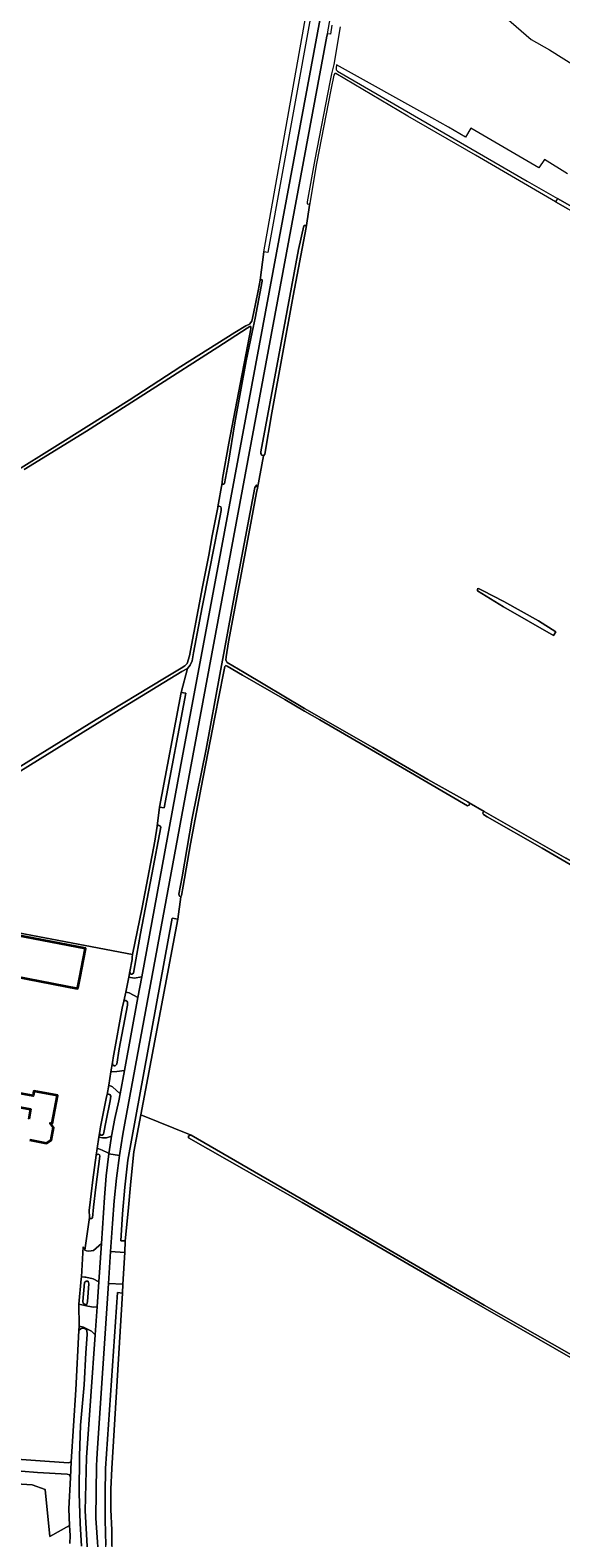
# Model space of a CAD drawing. Header units: metres. Extents: x 152737 to 157444, y 374779 to 378487.
# Tile 60 of 95: x 155420 to 155587, y 377477 to 377952. Entities that reach past the tile are written whole.
import ezdxf
from ezdxf.enums import TextEntityAlignment as Align

# ---------------------------------------------------------------- set-up
doc = ezdxf.new("R2010")
doc.units = ezdxf.units.M
for name, color, linetype, lineweight in [('B-XX-OG-BEBOUWING-GV', 7, 'Continuous', 35), ('B-XX-OG-BEBOUWING-T18', 10, 'Continuous', 18), ('B-XX-OG-TERREIN_CULTUURSCHEIDING-GV', 7, 'Continuous', 18), ('B-XX-OG-TERREIN_ONBEGROEID-GV', 7, 'Continuous', 18), ('B-XX-OG-TOPOGRAFIE-T18', 10, 'Continuous', 18), ('B-XX-OG-WATER-GV', 130, 'Continuous', 18), ('B-XX-OG-WATER_SLOOT-GV', 120, 'Continuous', 18), ('B-XX-OG-WEG-GV', 7, 'Continuous', 18)]:
    doc.layers.add(name, color=color, linetype=linetype, lineweight=lineweight)
doc.styles.add('NLCS-ISO-M-T18', font='NLCS-ISO.ttf', dxfattribs={"height": 1.8})

msp = doc.modelspace()

# ---------------------------------------------------------------- linework, layer by layer
at = {"layer": 'B-XX-OG-BEBOUWING-GV'}
msp.add_lwpolyline([(155382.194, 377672.933), (155380.565, 377664.344), (155379.961, 377661.156), (155379.907, 377660.873), (155434.933, 377650.158), (155434.962, 377650.306), (155435.593, 377653.49), (155436.779, 377659.482), (155437.414, 377662.689), (155382.277, 377673.37)], close=True, dxfattribs=at)
for points in [[(155419.866, 377602.451), (155425.126, 377601.46), (155426.575, 377602.442), (155427.318, 377606.376), (155426.347, 377607.737), (155426.92, 377607.63), (155428.581, 377616.48), (155421.21, 377617.87), (155420.93, 377616.34), (155415.231, 377617.42)], [(155414.431, 377613.18), (155420.131, 377612.11), (155419.551, 377609.01)]]:
    msp.add_lwpolyline(points, dxfattribs=at)
at = {"layer": 'B-XX-OG-TERREIN_CULTUURSCHEIDING-GV'}
for points in [[(155634.307, 378072.611), (155584.251, 378031.546), (155568.859, 378018.723), (155572.815, 378014.329), (155537.859, 377985.667), (155537.25, 377984.52), (155550.16, 377972.85), (155566.544, 377958.398), (155577.526, 377948.825), (155583.297, 377945.542), (155596.819, 377937.057)], [(155417.954, 377955.388), (155364.91, 377920.699), (155351.918, 377941.864), (155334.575, 377931.089), (155369.204, 377876.114), (155410.595, 377809.894), (155412.108, 377810.862), (155430.288, 377822.194), (155451.116, 377835.278), (155467.382, 377845.853), (155484.39, 377856.62), (155487.841, 377858.687), (155488.951, 377859.252), (155489.688, 377860.124), (155490.228, 377862.603), (155491.725, 377869.732), (155492.382, 377873.079), (155493.531, 377882.003), (155510.616, 377978.067)], [(155588.999, 377906.59), (155581.766, 377911.04), (155579.932, 377908.425), (155558.543, 377920.873), (155556.856, 377918.063), (155551.562, 377921.242), (155546.292, 377924.201), (155516.29, 377940.832), (155516.242, 377939.95), (155516.247, 377939.236), (155516.607, 377938.81), (155576.323, 377904.246), (155585.783, 377898.804), (155589.657, 377896.576)], [(155589.034, 377895.501), (155585.17, 377897.747), (155560.031, 377912.363), (155538.773, 377924.699), (155516.158, 377938.109), (155515.763, 377938.165), (155515.48, 377937.6), (155514.517, 377933.02), (155510.098, 377909.78), (155507.944, 377897.284), (155506.81, 377889.658), (155502.673, 377868.187), (155496.047, 377831.365), (155493.8, 377818.355), (155493.413, 377817.832), (155491.535, 377807.648), (155491.164, 377806.214), (155489.048, 377794.937), (155482.429, 377759.29), (155481.603, 377754.512), (155481.515, 377753.462), (155481.998, 377752.702), (155487.258, 377749.604), (155506.226, 377738.226), (155527.751, 377725.944), (155545.044, 377715.919), (155557.671, 377708.862), (155558.102, 377708.579), (155562.786, 377705.8), (155588.423, 377691.163)], [(155412.109, 377717.02), (155440.737, 377734.802), (155462.282, 377747.837), (155467.526, 377750.934), (155468.66, 377751.654), (155469.366, 377752.442), (155470.132, 377754.867), (155474.249, 377776.533), (155476.243, 377786.511), (155477.267, 377792.568), (155478.984, 377801.477), (155479.053, 377801.762), (155480.392, 377809.303), (155480.506, 377810.603), (155482.532, 377821.759), (155485.515, 377837.564), (155488.501, 377852.873), (155489.396, 377857.708), (155489.452, 377858.451), (155489.081, 377858.448), (155488.217, 377858.009), (155479.038, 377851.94), (155437.691, 377825.589), (155418.094, 377813.442)], [(155382.116, 377674.165), (155452.214, 377660.848), (155455.19, 377675.602), (155459.162, 377696.511), (155459.98, 377701.275), (155460.723, 377707.222), (155467.516, 377743.329), (155469.52, 377750.877), (155467.747, 377749.939), (155449.322, 377738.635), (155420.127, 377720.564), (155385.405, 377699.038)], [(155616.798, 377673.436), (155580.964, 377694.254), (155563.718, 377704.168), (155562.611, 377704.867), (155562.378, 377705.275), (155562.494, 377705.625), (155562.786, 377705.8), (155558.102, 377708.579), (155558.175, 377708.365), (155558.107, 377707.865), (155557.56, 377707.67), (155538.377, 377718.825), (155511.11, 377734.664), (155506.323, 377737.427), (155500.06, 377741.041), (155486.798, 377748.727), (155481.911, 377751.556), (155481.528, 377751.744), (155481.243, 377751.456), (155480.781, 377749.353), (155478.111, 377735.495), (155473.782, 377713.417), (155470.471, 377695.642), (155468.084, 377682.359), (155467.628, 377679.397), (155467.439, 377679.014), (155466.397, 377671.94), (155454.821, 377610.412), (155470.632, 377603.937), (155517.2, 377577.01), (155562.748, 377550.482), (155616.993, 377519.6)], [(155411.327, 377502.348), (155432.062, 377500.828), (155432.893, 377501.147), (155434.399, 377523.86), (155435.36, 377542.456), (155435.459, 377543.866), (155435.302, 377550.812), (155436.1, 377558.77), (155436.142, 377559.381), (155436.639, 377568.868), (155437.199, 377567.723), (155438.622, 377578.018), (155438.606, 377580.385), (155438.695, 377581.143), (155439.674, 377589.956), (155440.756, 377597.634), (155441.062, 377599.812), (155441.646, 377603.299), (155441.844, 377604.484), (155441.976, 377605.906), (155442.114, 377606.546), (155444.035, 377616.076), (155444.244, 377616.717), (155444.717, 377619.662), (155445.399, 377623.914), (155445.876, 377626.885), (155446.217, 377628.947), (155446.355, 377629.516), (155448.951, 377643.952), (155449.433, 377646.158), (155450.051, 377648.99), (155451.037, 377653.725), (155451.355, 377655.475), (155452.039, 377659.244), (155452.034, 377659.955), (155452.214, 377660.848), (155382.116, 377674.165)], [(155415.231, 377617.42), (155420.93, 377616.34), (155421.21, 377617.87), (155428.581, 377616.48), (155426.92, 377607.63), (155426.347, 377607.737), (155427.318, 377606.376), (155426.575, 377602.442), (155425.126, 377601.46), (155419.866, 377602.451)], [(155419.551, 377609.01), (155420.131, 377612.11), (155414.431, 377613.18)], [(155612.589, 377520.933), (155552.542, 377555.495), (155505.564, 377582.826), (155469.824, 377603.118), (155469.82, 377603.728), (155470.632, 377603.937), (155454.821, 377610.412), (155452.616, 377598.69), (155451.7, 377589.355), (155450.806, 377580.019), (155449.933, 377570.68), (155449.733, 377567.023), (155449.187, 377557.031), (155449.037, 377554.289), (155445.644, 377499.035), (155445.382, 377492.577), (155445.384, 377486.114), (155445.648, 377479.656), (155445.716, 377474.685), (155446.104, 377469.728), (155446.81, 377464.807), (155456.043, 377415.369), (155469.516, 377407.468), (155624.972, 377317.962)], [(155432.508, 377475.414), (155432.565, 377477.972), (155432.43, 377481.126), (155426.173, 377477.609), (155424.714, 377492.434), (155420.681, 377493.93), (155415.566, 377494.262)]]:
    msp.add_lwpolyline(points, dxfattribs=at)
for points in [[(155579.88, 377765.824), (155585.358, 377762.377), (155584.553, 377761.223), (155568.862, 377770.297), (155560.648, 377775.335), (155560.625, 377775.857), (155560.62, 377775.958), (155560.988, 377776.043), (155562.291, 377775.42), (155569.003, 377771.91)], [(155380.565, 377664.344), (155382.194, 377672.933), (155382.277, 377673.37), (155437.414, 377662.689), (155436.779, 377659.482), (155435.593, 377653.49), (155434.962, 377650.306), (155434.933, 377650.158), (155379.907, 377660.873), (155379.961, 377661.156)]]:
    msp.add_lwpolyline(points, close=True, dxfattribs=at)
at = {"layer": 'B-XX-OG-TERREIN_ONBEGROEID-GV'}
msp.add_lwpolyline([(155415.566, 377494.262), (155420.681, 377493.93), (155424.714, 377492.434), (155426.173, 377477.609), (155432.43, 377481.126), (155432.205, 377486.396), (155432.662, 377496.18), (155432.43, 377497.081), (155431.601, 377497.301), (155422.268, 377497.836), (155412.031, 377498.592)], dxfattribs=at)
at = {"layer": 'B-XX-OG-WATER-GV'}
for points in [[(155579.88, 377765.824), (155569.003, 377771.91), (155562.291, 377775.42), (155560.988, 377776.043), (155560.62, 377775.958), (155560.625, 377775.857), (155560.648, 377775.335), (155568.862, 377770.297), (155584.553, 377761.223), (155585.358, 377762.377)], [(155454.821, 377610.412), (155466.397, 377671.94), (155464.699, 377672.261), (155450.68, 377596.058), (155449.746, 377587.624), (155449.017, 377579.17), (155448.492, 377570.701), (155449.933, 377570.68), (155450.806, 377580.019), (155451.7, 377589.355), (155452.616, 377598.69)]]:
    msp.add_lwpolyline(points, close=True, dxfattribs=at)
msp.add_lwpolyline([(155616.993, 377519.6), (155562.748, 377550.482), (155517.2, 377577.01), (155470.632, 377603.937), (155469.82, 377603.728), (155469.824, 377603.118), (155505.564, 377582.826), (155552.542, 377555.495), (155612.589, 377520.933)], dxfattribs=at)
at = {"layer": 'B-XX-OG-WATER_SLOOT-GV'}
for points in [[(155585.783, 377898.804), (155585.17, 377897.747), (155589.034, 377895.501), (155614.985, 377880.733), (155643.197, 377864.267), (155676.78, 377845.198), (155702.787, 377830.033), (155725.91, 377816.849), (155745.642, 377805.759), (155750.165, 377802.986), (155750.674, 377802.986), (155750.956, 377803.099), (155751.126, 377803.438), (155751.07, 377803.777), (155750.844, 377804.06), (155741.402, 377809.662), (155728.002, 377817.188), (155709.458, 377827.713), (155688.087, 377839.992), (155666.49, 377852.44), (155644.102, 377865.285), (155623.466, 377877.281), (155615.89, 377881.751), (155589.657, 377896.576)], [(155493.413, 377817.832), (155493.8, 377818.355), (155496.047, 377831.365), (155502.673, 377868.187), (155506.81, 377889.658), (155506.675, 377890.307), (155506.156, 377890.303), (155506.027, 377890.172), (155504.39, 377882.753), (155498.133, 377848.793), (155492.496, 377818.995), (155492.499, 377818.475), (155492.893, 377817.958)], [(155481.11, 377756.8), (155479.638, 377748.963), (155475.319, 377725.454), (155470.987, 377703.758), (155467.777, 377685.315), (155466.766, 377679.772), (155466.961, 377679.201), (155467.439, 377679.014), (155467.628, 377679.397), (155468.084, 377682.359), (155470.471, 377695.642), (155473.782, 377713.417), (155478.111, 377735.495), (155480.781, 377749.353), (155481.243, 377751.456), (155481.528, 377751.744), (155481.911, 377751.556), (155486.798, 377748.727), (155500.06, 377741.041), (155506.323, 377737.427), (155511.11, 377734.664), (155538.377, 377718.825), (155557.56, 377707.67), (155558.107, 377707.865), (155558.175, 377708.365), (155558.102, 377708.579), (155557.671, 377708.862), (155545.044, 377715.919), (155527.751, 377725.944), (155506.226, 377738.226), (155487.258, 377749.604), (155481.998, 377752.702), (155481.515, 377753.462), (155481.603, 377754.512), (155482.429, 377759.29), (155489.048, 377794.937), (155491.164, 377806.214), (155491.535, 377807.648), (155491.338, 377808.506), (155491.147, 377808.6), (155490.675, 377807.833), (155484.325, 377774.574)], [(155467.516, 377743.329), (155460.723, 377707.222), (155462.149, 377707.021), (155468.942, 377743.128)], [(155712.296, 377619.669), (155711.83, 377620.019), (155703.148, 377625.151), (155685.96, 377635.123), (155663.411, 377647.894), (155652.34, 377654.25), (155614.992, 377675.593), (155588.423, 377691.163), (155562.786, 377705.8), (155562.494, 377705.625), (155562.378, 377705.275), (155562.611, 377704.867), (155563.718, 377704.168), (155580.964, 377694.254), (155616.798, 377673.436), (155644.416, 377657.633), (155671.728, 377641.971), (155677.161, 377638.855), (155705.42, 377622.527), (155710.233, 377619.645), (155711.654, 377618.795), (155712.121, 377618.795), (155712.354, 377619.028), (155712.354, 377619.32)], [(155451.355, 377655.475), (155451.574, 377654.625), (155452, 377654.628), (155452.495, 377654.915), (155452.904, 377657.404), (155454.68, 377667.431), (155458.312, 377686.064), (155461.048, 377700.928), (155460.832, 377701.352), (155460.404, 377701.562), (155459.98, 377701.275), (155459.162, 377696.511), (155455.19, 377675.602), (155452.214, 377660.848), (155452.034, 377659.955), (155452.039, 377659.244)], [(155449.433, 377646.158), (155448.951, 377643.952), (155446.355, 377629.516), (155446.217, 377628.947), (155445.876, 377626.885), (155445.952, 377626.246), (155446.381, 377625.823), (155446.736, 377625.826), (155447.229, 377626.327), (155448.047, 377631.162), (155450.578, 377644.887), (155450.642, 377645.953), (155450.142, 377646.376), (155449.786, 377646.373)], [(155441.844, 377604.484), (155442.132, 377603.989), (155442.63, 377603.921), (155443.053, 377604.28), (155443.875, 377608.547), (155445.181, 377614.735), (155445.383, 377616.228), (155445.096, 377616.723), (155444.598, 377616.862), (155444.244, 377616.717), (155444.035, 377616.076), (155442.114, 377606.546), (155441.976, 377605.906)], [(155438.622, 377578.018), (155439.004, 377577.642), (155439.287, 377577.739), (155439.664, 377577.931), (155439.924, 377581.341), (155440.638, 377587.596), (155441.894, 377597.358), (155441.796, 377597.83), (155441.416, 377598.017), (155440.756, 377597.634), (155439.674, 377589.956), (155438.695, 377581.143), (155438.606, 377580.385)], [(155437.246, 377550.704), (155437.878, 377550.709), (155438.082, 377551.658), (155438.464, 377557.135), (155438.248, 377557.976), (155437.616, 377557.971), (155437.093, 377557.547), (155436.608, 377551.647), (155436.717, 377551.122)]]:
    msp.add_lwpolyline(points, close=True, dxfattribs=at)
for points in [[(155418.094, 377813.442), (155437.691, 377825.589), (155479.038, 377851.94), (155488.217, 377858.009), (155489.081, 377858.448), (155489.452, 377858.451), (155489.396, 377857.708), (155488.501, 377852.873), (155485.515, 377837.564), (155482.532, 377821.759), (155480.506, 377810.603), (155480.392, 377809.303), (155480.642, 377808.871), (155480.828, 377808.872), (155481.136, 377809.122), (155482.326, 377815.815), (155484.405, 377828.148), (155487.981, 377847.732), (155489.836, 377856.659), (155490.734, 377861.06), (155493.003, 377872.712), (155492.938, 377873.207), (155492.628, 377873.329), (155492.382, 377873.079), (155491.725, 377869.732), (155490.228, 377862.603), (155489.688, 377860.124), (155488.951, 377859.252), (155487.841, 377858.687), (155484.39, 377856.62), (155467.382, 377845.853), (155451.116, 377835.278), (155430.288, 377822.194), (155412.108, 377810.862)], [(155385.405, 377699.038), (155420.127, 377720.564), (155449.322, 377738.635), (155467.747, 377749.939), (155469.52, 377750.877), (155470.367, 377751.88), (155470.926, 377753.307), (155471.406, 377755.801), (155474.081, 377770.126), (155476.418, 377781.815), (155479.096, 377795.641), (155480.058, 377800.559), (155480.123, 377801.342), (155479.978, 377801.768), (155479.478, 377801.978), (155479.053, 377801.762), (155478.984, 377801.477), (155477.267, 377792.568), (155476.243, 377786.511), (155474.249, 377776.533), (155470.132, 377754.867), (155469.366, 377752.442), (155468.66, 377751.654), (155467.526, 377750.934), (155462.282, 377747.837), (155440.737, 377734.802), (155412.109, 377717.02)], [(155445.716, 377474.685), (155445.648, 377479.656), (155445.384, 377486.114), (155445.382, 377492.577), (155445.644, 377499.035), (155449.037, 377554.289), (155447.488, 377554.406), (155443.708, 377499.084), (155443.554, 377491.018), (155443.572, 377482.951), (155443.762, 377474.886)], [(155436.125, 377474.612), (155435.698, 377481.756), (155435.405, 377491.309), (155435.549, 377502.896), (155435.856, 377512.678), (155436.969, 377525.401), (155437.5, 377535.411), (155437.986, 377541.207), (155437.825, 377542.636), (155437.069, 377543.232), (155436.017, 377543.074), (155435.36, 377542.456), (155434.399, 377523.86), (155432.893, 377501.147), (155432.662, 377496.18), (155432.205, 377486.396), (155432.43, 377481.126), (155432.565, 377477.972), (155432.508, 377475.414)], [(155412.031, 377498.592), (155422.268, 377497.836), (155431.601, 377497.301), (155432.43, 377497.081), (155432.662, 377496.18), (155432.893, 377501.147), (155432.062, 377500.828), (155411.327, 377502.348)]]:
    msp.add_lwpolyline(points, dxfattribs=at)
at = {"layer": 'B-XX-OG-WEG-GV'}
for points in [[(155512.134, 377977.841), (155494.718, 377881.769), (155493.531, 377882.003), (155492.382, 377873.079), (155492.628, 377873.329), (155492.938, 377873.207), (155493.003, 377872.712), (155490.734, 377861.06), (155489.836, 377856.659), (155487.981, 377847.732), (155484.405, 377828.148), (155482.326, 377815.815), (155481.136, 377809.122), (155480.828, 377808.872), (155480.642, 377808.871), (155480.392, 377809.303), (155479.053, 377801.762), (155479.478, 377801.978), (155479.978, 377801.768), (155480.123, 377801.342), (155480.058, 377800.559), (155479.096, 377795.641), (155476.418, 377781.815), (155474.081, 377770.126), (155471.406, 377755.801), (155470.926, 377753.307), (155470.367, 377751.88), (155469.52, 377750.877), (155467.516, 377743.329), (155468.942, 377743.128), (155462.149, 377707.021), (155460.723, 377707.222), (155459.98, 377701.275), (155460.404, 377701.562), (155460.832, 377701.352), (155461.048, 377700.928), (155458.312, 377686.064), (155454.68, 377667.431), (155452.904, 377657.404), (155452.495, 377654.915), (155452, 377654.628), (155451.574, 377654.625), (155451.355, 377655.475), (155451.037, 377653.725), (155452.673, 377653.377), (155455.083, 377653.829), (155467.16, 377719.39), (155479.94, 377787.71), (155511.511, 377957.16)], [(155511.511, 377957.16), (155479.94, 377787.71), (155467.16, 377719.39), (155455.083, 377653.829), (155453.876, 377647.274), (155449.651, 377624.338), (155448.292, 377616.965), (155447.889, 377614.775), (155446.667, 377609.225), (155445.624, 377603.64), (155445.173, 377600.861), (155444.767, 377598.076), (155448.132, 377597.586), (155448.646, 377600.964), (155449.202, 377604.336), (155449.8, 377607.7), (155470.271, 377718.84), (155483.09, 377787.53), (155513.301, 377949.82), (155513.456, 377950.639), (155514.789, 377957.687)], [(155514.922, 377953.291), (155514.408, 377950.511), (155513.456, 377950.639), (155513.301, 377949.82), (155483.09, 377787.53), (155470.271, 377718.84), (155449.8, 377607.7), (155449.202, 377604.336), (155448.646, 377600.964), (155448.132, 377597.586), (155447.19, 377590.468), (155446.435, 377583.328), (155445.867, 377576.17), (155445.283, 377567.33), (155449.733, 377567.023), (155449.933, 377570.68), (155448.492, 377570.701), (155449.017, 377579.17), (155449.746, 377587.624), (155450.68, 377596.058), (155464.699, 377672.261), (155466.397, 377671.94), (155467.439, 377679.014), (155466.961, 377679.201), (155466.766, 377679.772), (155467.777, 377685.315), (155470.987, 377703.758), (155475.319, 377725.454), (155479.638, 377748.963), (155481.11, 377756.8), (155484.325, 377774.574), (155490.675, 377807.833), (155491.147, 377808.6), (155491.338, 377808.506), (155491.535, 377807.648), (155493.413, 377817.832), (155492.893, 377817.958), (155492.499, 377818.475), (155492.496, 377818.995), (155498.133, 377848.793), (155504.39, 377882.753), (155506.027, 377890.172), (155506.156, 377890.303), (155506.675, 377890.307), (155506.81, 377889.658), (155507.944, 377897.284), (155507.718, 377897.001), (155507.322, 377896.888), (155507.266, 377897.171), (155507.209, 377897.68), (155509.646, 377911.024), (155514.348, 377935.395), (155514.842, 377938.007), (155515.623, 377940.938), (155517.622, 377952.807)], [(155441.793, 377466.824), (155440.697, 377483.388), (155440.865, 377499.987), (155440.967, 377501.924), (155441.087, 377503.861), (155444.617, 377557.257), (155445.283, 377567.33), (155445.867, 377576.17), (155446.435, 377583.328), (155447.19, 377590.468), (155448.132, 377597.586), (155444.767, 377598.076), (155443.959, 377591.221), (155443.42, 377584.34), (155442.422, 377569.89), (155441.585, 377557.769), (155441.044, 377549.933), (155440.436, 377541.131), (155437.767, 377502.479), (155437.308, 377485.747), (155438.242, 377469.035)], [(155438.242, 377469.035), (155437.308, 377485.747), (155437.767, 377502.479), (155440.436, 377541.131), (155439.301, 377542.25), (155436.806, 377543.511), (155435.459, 377543.866), (155435.36, 377542.456), (155436.017, 377543.074), (155437.069, 377543.232), (155437.825, 377542.636), (155437.986, 377541.207), (155437.5, 377535.411), (155436.969, 377525.401), (155435.856, 377512.678), (155435.549, 377502.896), (155435.405, 377491.309), (155435.698, 377481.756), (155436.125, 377474.612)]]:
    msp.add_lwpolyline(points, dxfattribs=at)
for points in [[(155455.083, 377653.829), (155452.673, 377653.377), (155451.037, 377653.725), (155450.051, 377648.99), (155451.143, 377648.747), (155453.876, 377647.274)], [(155451.143, 377648.747), (155450.051, 377648.99), (155449.433, 377646.158), (155449.786, 377646.373), (155450.142, 377646.376), (155450.642, 377645.953), (155450.578, 377644.887), (155448.047, 377631.162), (155447.229, 377626.327), (155446.736, 377625.826), (155446.381, 377625.823), (155445.952, 377626.246), (155445.876, 377626.885), (155445.399, 377623.914), (155447.245, 377623.983), (155449.651, 377624.338), (155453.876, 377647.274)], [(155444.717, 377619.662), (155445.859, 377619.215), (155448.292, 377616.965), (155449.651, 377624.338), (155447.245, 377623.983), (155445.399, 377623.914)], [(155445.859, 377619.215), (155444.717, 377619.662), (155444.244, 377616.717), (155444.598, 377616.862), (155445.096, 377616.723), (155445.383, 377616.228), (155445.181, 377614.735), (155443.875, 377608.547), (155443.053, 377604.28), (155442.63, 377603.921), (155442.132, 377603.989), (155441.844, 377604.484), (155441.646, 377603.299), (155442.718, 377603.114), (155444.053, 377603.09), (155445.624, 377603.64), (155446.667, 377609.225), (155447.889, 377614.775), (155448.292, 377616.965)], [(155445.173, 377600.861), (155445.624, 377603.64), (155444.053, 377603.09), (155442.718, 377603.114), (155441.646, 377603.299), (155441.062, 377599.812), (155441.599, 377599.709), (155442.643, 377599.3), (155444.42, 377598.375), (155444.767, 377598.076)], [(155443.959, 377591.221), (155444.767, 377598.076), (155444.42, 377598.375), (155442.643, 377599.3), (155441.599, 377599.709), (155441.062, 377599.812), (155440.756, 377597.634), (155441.416, 377598.017), (155441.796, 377597.83), (155441.894, 377597.358), (155440.638, 377587.596), (155439.924, 377581.341), (155439.664, 377577.931), (155439.287, 377577.739), (155439.004, 377577.642), (155438.622, 377578.018), (155437.199, 377567.723), (155437.742, 377567.611), (155438.483, 377567.458), (155439.902, 377567.681), (155442.422, 377569.89), (155443.42, 377584.34)], [(155436.142, 377559.381), (155437.239, 377559.325), (155437.476, 377559.283), (155439.823, 377558.731), (155441.585, 377557.769), (155442.422, 377569.89), (155439.902, 377567.681), (155438.483, 377567.458), (155437.742, 377567.611), (155437.199, 377567.723), (155436.639, 377568.868)], [(155449.187, 377557.031), (155449.733, 377567.023), (155445.283, 377567.33), (155444.617, 377557.257)], [(155437.239, 377559.325), (155436.142, 377559.381), (155436.1, 377558.77), (155435.302, 377550.812), (155438.109, 377550.125), (155439.887, 377549.783), (155441.044, 377549.933), (155441.585, 377557.769), (155439.823, 377558.731), (155437.476, 377559.283)], [(155437.246, 377550.704), (155436.717, 377551.122), (155436.608, 377551.647), (155437.093, 377557.547), (155437.616, 377557.971), (155438.248, 377557.976), (155438.464, 377557.135), (155438.082, 377551.658), (155437.878, 377550.709)], [(155440.865, 377499.987), (155440.697, 377483.388), (155441.793, 377466.824), (155444.146, 377450.392), (155450.548, 377415.269), (155464.667, 377337.8), (155468.074, 377335.963), (155469.117, 377335.762), (155469.846, 377335.872), (155469.75, 377336.777), (155468.187, 377336.551), (155444.923, 377464.162), (155444.364, 377467.717), (155443.977, 377471.294), (155443.762, 377474.886), (155443.572, 377482.951), (155443.554, 377491.018), (155443.708, 377499.084), (155447.488, 377554.406), (155449.037, 377554.289), (155449.187, 377557.031), (155444.617, 377557.257), (155441.087, 377503.861), (155440.967, 377501.924)], [(155440.436, 377541.131), (155441.044, 377549.933), (155439.887, 377549.783), (155438.109, 377550.125), (155435.302, 377550.812), (155435.459, 377543.866), (155436.806, 377543.511), (155439.301, 377542.25)]]:
    msp.add_lwpolyline(points, close=True, dxfattribs=at)

# ---------------------------------------------------------------- texts
at = {"layer": 'B-XX-OG-BEBOUWING-T18', "style": 'NLCS-ISO-M-T18'}
msp.add_text('11', height=0.0018, rotation=80.3, dxfattribs=at).set_placement((155423.47, 377607.608), align=Align.MIDDLE_CENTER)
at = {"layer": 'B-XX-OG-TOPOGRAFIE-T18', "style": 'NLCS-ISO-M-T18'}
for rotation, p in [(79.7, (155479.915, 377775.825)), (87.4, (155439.852, 377499.913))]:
    msp.add_text('Gagelgoorsedijk', height=0.0018, rotation=rotation, dxfattribs=at).set_placement(p, align=Align.MIDDLE_CENTER)

doc.saveas('drawing.dxf')
